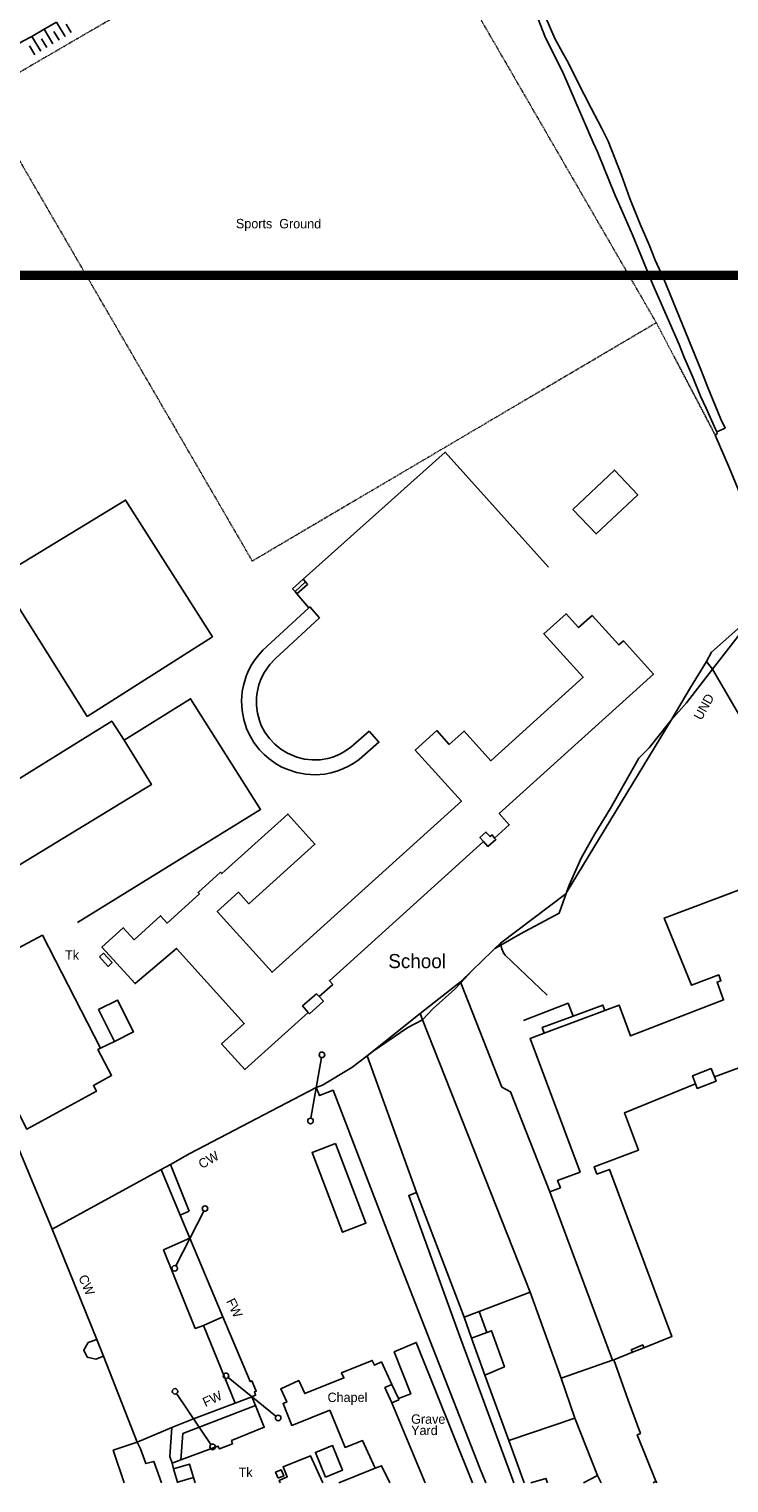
# Model space of a CAD drawing. Header units: metres. Extents: x 611948 to 1225781, y 656699 to 1316021.
# Tile 90 of 169: x 612916 to 613065, y 658843 to 659152. Entities that reach past the tile are written whole.
import ezdxf

# ---------------------------------------------------------------- set-up
doc = ezdxf.new("R2010")
doc.units = ezdxf.units.M
doc.linetypes.add('4696-07$0$PECK', pattern=[0.2, 0.1, -0.1])
for name, color, linetype in [('- EXTENT OF LiDAR SURVEY', 1, 'Continuous'), ('4696-07$0$BDY_LEFT', 253, 'Continuous'), ('4696-07$0$BDY_RIGHT', 253, 'Continuous'), ('4696-07$0$BDY_SYM', 253, 'Continuous'), ('4696-07$0$BLD_INN_W', 253, 'Continuous'), ('4696-07$0$BLD_OTL_P', 253, 'Continuous'), ('4696-07$0$BLD_OTL_S', 253, 'Continuous'), ('4696-07$0$GEN_LIN_D', 253, 'Continuous'), ('4696-07$0$GEN_PCK_D', 253, '4696-07$0$PECK'), ('4696-07$0$GL_HS_OTL', 253, 'Continuous'), ('4696-07$0$MNR_LN_DT', 253, 'Continuous'), ('4696-07$0$OTHER_SYM', 253, 'Continuous'), ('4696-07$0$TEXT', 253, 'Continuous'), ('4696-07$0$TOWNLAND', 253, 'Continuous'), ('4696-07$0$WATER_FTR', 253, 'Continuous')]:
    doc.layers.add(name, color=color, linetype=linetype)
doc.styles.add('4696-07$0$STANDARD', font='txt')

# ---------------------------------------------------------------- blocks, each defined once
blk = doc.blocks.new('4696-07$0$43', base_point=(147.36021, 308.857352))
blk.add_line((153.849537, 308.848253), (140.769785, 308.848253))
for centre in [(140.180307, 308.837153), (154.439015, 308.859353)]:
    blk.add_circle(centre, 0.589583)
blk = doc.blocks.new('4696-07')
at = {"layer": '4696-07$0$BDY_LEFT', "flags": 128}
for points in [[(612950.198, 658895.172), (612957.216, 658878.422)], [(612957.216, 658878.422), (612963.041, 658864.661), (612963.403, 658864.831), (612964.314, 658862.669), (612963.906, 658862.476), (612964.172, 658861.772), (612963.375, 658861.444)]]:
    blk.add_lwpolyline(points, dxfattribs=at)
at = {"layer": '4696-07$0$BDY_RIGHT', "flags": 128}
for points in [[(612959.849, 658860.106), (612950.982, 658856.732)], [(612963.375, 658861.444), (612959.849, 658860.106)]]:
    blk.add_lwpolyline(points, dxfattribs=at)
at = {"layer": '4696-07$0$BLD_INN_W', "flags": 128}
for points in [[(613012.679, 658979.561), (613011.915, 658980.44), (613013.173, 658981.573), (613014.073, 658980.603), (613014.477, 658980.949), (613015.037, 658980.306)], [(612975.377, 658943.221), (612974.183, 658944.596), (612977.097, 658947.127), (612977.695, 658946.572)], [(613025.597, 658938.811), (613038.482, 658943.621)], [(613057.778, 658927.986), (613057.138, 658929.725), (613061.102, 658931.266), (613061.8, 658929.488)], [(612953.073, 658876.618), (612957.216, 658878.422)], [(613044.345, 658870.901), (613044.101, 658871.458), (613046.558, 658872.461), (613046.796, 658871.884)], [(612993.177, 658860.125), (612991.701, 658863.402), (612993.163, 658864.034)], [(612963.375, 658861.444), (612959.849, 658860.106)], [(612964.155, 658859.591), (612948.714, 658853.667), (612948.273, 658848.022)], [(612989.64, 658846.284), (612990.973, 658846.791), (612992.747, 658843.119)], [(612947.523, 658843.267), (612950.942, 658844.273)]]:
    blk.add_lwpolyline(points, dxfattribs=at)
at = {"layer": '4696-07$0$BLD_OTL_P', "flags": 128}
for points in [[(612988.327, 659003.057), (612984.431, 658999.621), (612983.074, 658998.677), (612982.105, 658998.152), (612980.573, 658997.53), (612979.511, 658997.232), (612977.88, 658996.964), (612976.227, 658996.916), (612974.583, 658997.089), (612972.977, 658997.479), (612970.943, 658998.325), (612969.533, 658999.189), (612968.252, 659000.234), (612967.121, 659001.439), (612966.16, 659002.785), (612965.388, 659004.247), (612964.984, 659005.273), (612964.553, 659006.869), (612964.339, 659008.508), (612964.345, 659010.161), (612964.472, 659011.256), (612964.843, 659012.867), (612965.208, 659013.908), (612965.926, 659015.397), (612967.179, 659017.209), (612968.319, 659018.406), (612977.791, 659027.109)], [(613012.679, 658979.561), (613013.619, 658978.508), (613015.294, 658980.021), (613015.037, 658980.306)], [(612930.939, 658955.006), (612932.783, 658953.002), (612933.646, 658953.795), (612931.801, 658955.799), (612930.939, 658955.006)], [(612975.377, 658943.221), (612975.646, 658942.924), (612978.589, 658945.583), (612977.695, 658946.572)], [(613031.747, 658942.431), (613038.048, 658944.783), (613038.482, 658943.621)], [(613025.597, 658938.811), (613025.163, 658939.973), (613031.747, 658942.431)], [(613061.8, 658929.488), (613062.149, 658928.552), (613058.128, 658927.05), (613057.778, 658927.986)], [(612946.092, 658910.873), (612950.017, 658900.911)], [(613019.123, 658843.118), (613007.323, 658875.029), (612996.773, 658904.244), (612998.427, 658904.881)], [(613046.796, 658871.884), (613044.345, 658870.901)], [(612946.7, 658846.089), (612950.117, 658847.078), (612950.942, 658844.273)], [(612950.942, 658844.273), (612951.282, 658843.119)]]:
    blk.add_lwpolyline(points, dxfattribs=at)
at = {"layer": '4696-07$0$BLD_OTL_S', "flags": 128}
for points in [[(613031.697, 659050.214), (613040.563, 659058.563), (613045.487, 659053.332), (613036.621, 659044.985), (613031.697, 659050.214)], [(613015.037, 658980.306), (613018.156, 658983.124), (613016.002, 658985.51), (613048.825, 659015.162), (613042.424, 659022.246), (613041.455, 659021.371), (613035.768, 659027.667), (613032.884, 659025.063), (613030.218, 659028.014), (613025.484, 659023.737), (613033.838, 659014.489), (613014.201, 658996.749), (613008.513, 659003.046), (613005.381, 659000.216), (613002.715, 659003.168), (612998.127, 658999.024), (613007.965, 658988.134), (612967.68, 658951.741), (612956.01, 658964.659), (612960.558, 658968.768), (612962.76, 658966.33), (612976.777, 658978.993), (612970.999, 658985.39), (612956.982, 658972.727), (612956.702, 658973.036), (612951.92, 658968.716), (612952.2, 658968.406), (612945.341, 658962.211), (612943.942, 658963.76), (612938.308, 658958.67), (612936.01, 658961.212), (612931.477, 658957.117), (612938.513, 658949.33), (612947.347, 658956.833), (612961.768, 658940.869), (612956.943, 658936.51), (612961.889, 658931.036), (612975.377, 658943.221)], [(612975.477, 659029.235), (612965.731, 659020.281), (612964.826, 659019.297), (612964.009, 659018.238), (612963.285, 659017.114), (612962.662, 659015.931), (612962.142, 659014.698), (612961.567, 659012.778), (612961.322, 659011.463), (612961.17, 659009.464), (612961.277, 659007.462), (612961.641, 659005.49), (612962.256, 659003.581), (612962.801, 659002.36), (612963.81, 659000.627), (612965.033, 658999.039), (612965.959, 658998.073), (612966.963, 658997.191), (612968.604, 658996.038), (612969.774, 658995.391), (612970.995, 658994.847), (612972.904, 658994.232), (612974.876, 658993.869), (612976.878, 658993.763), (612978.877, 658993.916), (612980.192, 658994.161), (612981.481, 658994.518), (612982.734, 658994.985), (612983.942, 658995.557), (612985.097, 658996.232), (612986.189, 658997.003), (612990.4, 659000.691), (612988.327, 659003.057)], [(612975.477, 659029.235), (612975.718, 659029.474), (612977.791, 659027.109)], [(612977.695, 658946.572), (612980.578, 658949.176), (612979.888, 658949.938), (613012.679, 658979.561)], [(613038.482, 658943.621), (613041.509, 658944.75), (613043.958, 658938.191), (613063.763, 658945.857), (613062.351, 658949.643), (613063.187, 658949.956), (613062.735, 658951.167), (613056.9, 658948.989), (613051.123, 658963.284), (613068.078, 658969.614)], [(613068.887, 658932.133), (613061.8, 658929.488)], [(612931.197, 658935.584), (612930.627, 658935.302), (612933.54, 658929.787), (612929.668, 658927.682), (612930.306, 658926.438), (612915.475, 658918.374), (612910.833, 658927.505), (612900.076, 658921.75), (612888.861, 658943.68), (612918.823, 658959.604), (612931.197, 658935.584)], [(612934.115, 658937.03), (612938.179, 658939.043), (612934.819, 658945.828), (612930.754, 658943.816), (612934.115, 658937.03)], [(613026.768, 658905.055), (613029.011, 658905.892), (613028.427, 658907.455), (613033.195, 658909.235), (613022.575, 658937.683), (613025.597, 658938.811)], [(613057.778, 658927.986), (613042.637, 658921.829), (613045.608, 658913.869), (613036.216, 658910.363), (613036.8, 658908.799), (613039.476, 658909.799), (613052.74, 658874.267), (613046.796, 658871.884)], [(612946.092, 658910.873), (612944.082, 658909.771)], [(612944.082, 658909.771), (612948.126, 658900.071)], [(612998.427, 658904.881), (613008.527, 658878.382)], [(613040.143, 658869.225), (613026.768, 658905.055)], [(612950.017, 658900.911), (612948.126, 658900.071)], [(612953.073, 658876.618), (612951.34, 658876.001), (612944.602, 658892.693), (612950.198, 658895.172)], [(612950.198, 658895.172), (612957.216, 658878.422)], [(612957.216, 658878.422), (612963.041, 658864.661), (612963.403, 658864.831), (612964.314, 658862.669), (612963.906, 658862.476), (612964.172, 658861.772), (612963.375, 658861.444)], [(613008.527, 658878.382), (613010.074, 658873.938)], [(612959.849, 658860.106), (612953.073, 658876.618)], [(612931.818, 658870.054), (612930.204, 658869.436), (612928.337, 658869.893), (612927.624, 658871.33), (612928.547, 658872.979), (612930.36, 658873.639)], [(612931.818, 658870.054), (612930.36, 658873.639)], [(613010.074, 658873.938), (613012.957, 658866.065)], [(612993.163, 658864.034), (612990.928, 658868.865), (612989.445, 658868.178), (612988.986, 658869.17), (612982.475, 658866.542), (612982.969, 658865.474), (612974.621, 658862.13), (612973.345, 658864.888), (612969.525, 658863.12), (612970.802, 658860.363), (612970, 658859.992), (612971.861, 658855.351), (612979.929, 658858.597), (612983.193, 658850.67), (612986.938, 658852.122), (612989.64, 658846.284)], [(613040.406, 658869.323), (613040.143, 658869.225)], [(613044.345, 658870.901), (613040.406, 658869.323)], [(613012.957, 658866.065), (613018.025, 658852.176)], [(612994.541, 658861.055), (612993.163, 658864.034)], [(612959.849, 658860.106), (612950.982, 658856.732)], [(612964.155, 658859.591), (612963.375, 658861.444)], [(612993.177, 658860.125), (612994.651, 658860.818), (612994.541, 658861.055)], [(613000.28, 658843.118), (612993.177, 658860.125)], [(612946.321, 658854.903), (612950.982, 658856.732)], [(612948.273, 658848.022), (612956.165, 658850.945), (612956.471, 658850.368), (612959.26, 658851.418), (612959.052, 658852.176), (612966.025, 658854.95), (612964.155, 658859.591)], [(612946.4, 658847.322), (612945.905, 658848.756), (612946.321, 658854.903)], [(612936.238, 658843.119), (612933.871, 658850.071), (612938.951, 658851.765)], [(612938.951, 658851.765), (612939.706, 658850.372), (612940.81, 658847.224), (612942.49, 658847.702), (612944.156, 658843.119)], [(612979.027, 658844.364), (612976.884, 658849.601), (612980.526, 658851.092), (612982.669, 658845.855), (612979.027, 658844.364)], [(613018.025, 658852.176), (613021.34, 658843.118)], [(612948.273, 658848.022), (612946.4, 658847.322)], [(612978.473, 658843.119), (612975.87, 658848.852), (612970.006, 658846.51), (612970.899, 658844.399), (612969.196, 658843.646), (612969.402, 658843.119)], [(612947.523, 658843.267), (612946.7, 658846.089)], [(612968.959, 658844.119), (612968.435, 658845.419), (612969.641, 658845.905), (612970.164, 658844.605), (612968.959, 658844.119)], [(612989.64, 658846.284), (612981.914, 658843.119)], [(613033.973, 658843.118), (613036.928, 658844.693)], [(613037.7, 658843.118), (613036.928, 658844.693)], [(612947.566, 658843.119), (612947.523, 658843.267)], [(613022.758, 658843.118), (613025.937, 658844.092), (613026.306, 658843.118)], [(613048.747, 658843.118), (613049.304, 658843.509)], [(613049.304, 658843.509), (613049.577, 658843.118)]]:
    blk.add_lwpolyline(points, dxfattribs=at)
at = {"layer": '4696-07$0$GEN_LIN_D', "flags": 128}
for points in [[(613012.575, 659181.971), (613017.686, 659169.583), (613018.182, 659168.087), (613019.284, 659165.958), (613021.434, 659161.279), (613024.348, 659154.329), (613025.725, 659150.843), (613029.65, 659142.842), (613035.985, 659128.225), (613036.927, 659126.235), (613040.664, 659117.012), (613041.421, 659115.42), (613044.353, 659108.63), (613048.725, 659098.053), (613054.261, 659085.289), (613055.268, 659082.738), (613057.235, 659078.318), (613058.818, 659074.294), (613060.064, 659071.767), (613061.992, 659067.246), (613062.298, 659066.709)], [(612919.174, 659152.339), (612921.804, 659153.862)], [(612903.475, 659143.19), (612914.631, 659149.814), (612916.569, 659150.812)], [(612916.569, 659150.812), (612919.174, 659152.339)], [(613061.985, 659066.005), (613062.362, 659066.29), (613062.298, 659066.709)], [(613072.187, 659041.617), (613064.958, 659059.115), (613061.985, 659066.005)], [(612974.274, 659035.338), (613004.471, 659062.379), (613026.465, 659037.896)], [(612928.326, 659006.126), (612954.993, 659023.131), (612936.503, 659052.202), (612909.609, 659035.836), (612928.326, 659006.126)], [(612972.554, 659032.736), (612972.048, 659033.344), (612974.274, 659035.338)], [(612972.554, 659032.736), (612974.772, 659034.777)], [(612972.973, 659032.236), (612975.231, 659034.256), (612974.772, 659034.777)], [(612974.772, 659034.777), (612974.274, 659035.338)], [(612972.973, 659032.236), (612972.554, 659032.736)], [(612975.477, 659029.235), (612972.973, 659032.236)], [(613068.604, 659026.405), (613061.171, 659019.827), (613060.091, 659017.854)], [(613060.091, 659017.854), (613056.709, 659012.318), (613052.602, 659005.345)], [(613060.091, 659017.854), (613061.383, 659016.19)], [(613061.383, 659016.19), (613068.437, 659004.179), (613073.389, 658995.51), (613080.934, 658981.886), (613084.28, 658975.68)], [(612926.303, 658962.33), (612965.222, 658986.391), (612950.351, 659009.919), (612936.169, 659001.086)], [(612936.169, 659001.086), (612933.557, 659005.182), (612903.964, 658986.786), (612912.066, 658973.489)], [(613052.602, 659005.345), (613030.309, 658968.704)], [(612936.169, 659001.086), (612941.999, 658991.673), (612912.066, 658973.489)], [(613030.309, 658968.704), (613030.145, 658968.429), (613016.273, 658957.901)], [(613014.602, 658956.293), (613010.21, 658952.069)], [(613016.273, 658957.901), (613015.104, 658956.769)], [(613016.273, 658957.901), (613016.37, 658957.51)], [(613016.37, 658957.51), (613016.565, 658956.724), (613016.914, 658955.907), (613017.259, 658955.391), (613026.231, 658946.863)], [(613007.737, 658949.689), (612999.166, 658942.958)], [(613010.21, 658952.069), (613007.737, 658949.689)], [(613007.737, 658949.689), (613007.811, 658949.502)], [(613007.811, 658949.502), (613016.534, 658927.317), (613018.425, 658926.336), (613026.768, 658905.055)], [(613031.747, 658942.431), (613030.65, 658945.149), (613021.166, 658941.509)], [(612999.166, 658942.958), (612987.9, 658933.961)], [(612999.166, 658942.958), (612999.684, 658941.644)], [(612999.684, 658941.644), (613022.594, 658883.732)], [(612931.197, 658935.584), (612934.115, 658937.03)], [(612987.9, 658933.961), (612998.427, 658904.881)], [(612977.066, 658927.202), (612950.148, 658913.195), (612946.092, 658910.873)], [(612977.066, 658927.202), (612977.784, 658925.529), (612980.654, 658926.639), (612994.576, 658890.478), (613011.846, 658846.25), (613013.181, 658843.118)], [(612911.409, 658919.93), (612920.871, 658897.084)], [(612944.082, 658909.771), (612920.871, 658897.084)], [(612948.126, 658900.071), (612950.198, 658895.172)], [(612920.871, 658897.084), (612930.36, 658873.639)], [(613011.756, 658879.557), (613022.594, 658883.732)], [(613022.594, 658883.732), (613029.168, 658865.397)], [(613008.527, 658878.382), (613011.756, 658879.557)], [(613011.756, 658879.557), (613013.402, 658875.113)], [(613013.402, 658875.113), (613014.359, 658875.482), (613017.1, 658867.85), (613012.957, 658866.065)], [(613010.287, 658843.118), (612998.342, 658872.994), (612993.682, 658871.004), (612997.196, 658862.099), (612994.541, 658861.055)], [(613013.402, 658875.113), (613010.074, 658873.938)], [(612931.818, 658870.054), (612938.951, 658851.765)], [(613029.168, 658865.397), (613040.143, 658869.225)], [(613040.406, 658869.323), (613043.441, 658860.746), (613046.056, 658853.631), (613045.378, 658853.324), (613049.304, 658843.509)], [(613029.168, 658865.397), (613032.078, 658856.925)], [(613018.025, 658852.176), (613032.078, 658856.925)], [(613032.078, 658856.925), (613036.928, 658844.693)], [(612938.951, 658851.765), (612946.321, 658854.903)], [(612946.4, 658847.322), (612946.7, 658846.089)]]:
    blk.add_lwpolyline(points, dxfattribs=at)
at = {"layer": '4696-07$0$GEN_PCK_D', "flags": 128}
for points in [[(612905.928, 659138.54), (612992.239, 659188.699), (613049.431, 659089.919)], [(612907.562, 659135.396), (612963.465, 659039.223), (613049.431, 659089.919)], [(613049.431, 659089.919), (613061.985, 659066.005)]]:
    blk.add_lwpolyline(points, dxfattribs=at)
at = {"layer": '4696-07$0$GL_HS_OTL', "flags": 128}
blk.add_lwpolyline([(612981.193, 658915.321), (612987.635, 658898.358), (612982.63, 658896.456), (612976.187, 658913.42), (612981.193, 658915.321)], dxfattribs=at)
at = {"layer": '4696-07$0$MNR_LN_DT', "flags": 128}
for points in [[(612923.649, 659150.834), (612921.804, 659153.862)], [(612918.462, 659147.672), (612916.569, 659150.812)], [(612921.057, 659149.251), (612919.174, 659152.339)], [(612922.353, 659150.043), (612921.231, 659151.882)], [(612924.945, 659151.626), (612923.862, 659153.412)], [(612917.166, 659146.882), (612916.03, 659148.782)], [(612919.76, 659148.461), (612918.623, 659150.327)]]:
    blk.add_lwpolyline(points, dxfattribs=at)
at = {"layer": '4696-07$0$OTHER_SYM', "flags": 128}
for points in [[(612911.409, 658919.93), (612920.871, 658897.084)], [(612920.871, 658897.084), (612930.36, 658873.639)], [(612931.818, 658870.054), (612930.36, 658873.639)], [(613010.287, 658843.118), (612998.342, 658872.994), (612993.682, 658871.004), (612997.196, 658862.099), (612994.541, 658861.055)], [(612931.818, 658870.054), (612938.951, 658851.765)], [(612993.177, 658860.125), (612994.651, 658860.818), (612994.541, 658861.055)], [(613000.28, 658843.118), (612993.177, 658860.125)], [(612936.238, 658843.119), (612933.871, 658850.071), (612938.951, 658851.765)]]:
    blk.add_lwpolyline(points, dxfattribs=at)
at = {"layer": '4696-07$0$TOWNLAND', "flags": 128}
for points in [[(613068.604, 659026.405), (613066.836, 659023.227), (613061.383, 659016.19)], [(613061.383, 659016.19), (613055.843, 659009.068), (613052.602, 659005.345)], [(613052.602, 659005.345), (613051.712, 659004.323), (613047.902, 658999.482), (613045.744, 658997.32), (613039.597, 658986.512), (613036.331, 658981.197), (613033.445, 658976.026), (613030.866, 658970.277), (613030.309, 658968.704)], [(613030.309, 658968.704), (613028.748, 658964.293), (613020.532, 658959.946), (613016.37, 658957.51)], [(613014.602, 658956.293), (613010.21, 658952.069)], [(613015.104, 658956.769), (613014.602, 658956.293)], [(613016.37, 658957.51), (613015.104, 658956.769)], [(613007.811, 658949.502), (613006.533, 658948.137), (613001.976, 658944.008), (612999.684, 658941.644)], [(613010.21, 658952.069), (613007.811, 658949.502)], [(612999.684, 658941.644), (612996.596, 658940.03), (612989.208, 658934.972), (612987.9, 658933.961)], [(612987.9, 658933.961), (612984.664, 658931.462), (612978.382, 658927.716), (612977.066, 658927.202)], [(612977.066, 658927.202), (612950.148, 658913.195), (612946.092, 658910.873)], [(612911.409, 658919.93), (612920.871, 658897.084)], [(612946.092, 658910.873), (612944.082, 658909.771)], [(612944.082, 658909.771), (612948.126, 658900.071)], [(612948.126, 658900.071), (612950.198, 658895.172)], [(612920.871, 658897.084), (612930.36, 658873.639)], [(612950.198, 658895.172), (612957.216, 658878.422)], [(612957.216, 658878.422), (612963.041, 658864.661), (612963.403, 658864.831), (612964.314, 658862.669), (612963.906, 658862.476), (612964.172, 658861.772), (612963.375, 658861.444)], [(612931.818, 658870.054), (612930.36, 658873.639)], [(612931.818, 658870.054), (612938.951, 658851.765)], [(612959.849, 658860.106), (612950.982, 658856.732)], [(612963.375, 658861.444), (612959.849, 658860.106)], [(612946.321, 658854.903), (612950.982, 658856.732)], [(612938.951, 658851.765), (612946.321, 658854.903)]]:
    blk.add_lwpolyline(points, dxfattribs=at)
at = {"layer": '4696-07$0$WATER_FTR', "flags": 128}
for points in [[(613062.298, 659066.709), (613064.07, 659067.508), (613063.19, 659069.399), (613060.398, 659076.131), (613059.062, 659079.578), (613050.931, 659099.377), (613049.211, 659103.199), (613047.936, 659106.486), (613045.99, 659110.867), (613043.812, 659116.345), (613042.019, 659121.267), (613039.182, 659128.559), (613037.874, 659131.206), (613035.548, 659135.543), (613032.628, 659141.253), (613030.665, 659145.233), (613029.442, 659147.361), (613027.851, 659150.385), (613020.961, 659166.356)], [(613012.575, 659181.971), (613017.686, 659169.583), (613018.182, 659168.087), (613019.284, 659165.958), (613021.434, 659161.279), (613024.348, 659154.329), (613025.725, 659150.843), (613029.65, 659142.842), (613035.985, 659128.225), (613036.927, 659126.235), (613040.664, 659117.012), (613041.421, 659115.42), (613044.353, 659108.63), (613048.725, 659098.053), (613054.261, 659085.289), (613055.268, 659082.738), (613057.235, 659078.318), (613058.818, 659074.294), (613060.064, 659071.767), (613061.992, 659067.246), (613062.298, 659066.709)]]:
    blk.add_lwpolyline(points, dxfattribs=at)
at = {"layer": '4696-07$0$BDY_SYM'}
for p, rotation in [((612977.066, 658927.202), 80.14300000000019), ((612950.198, 658895.172), 63.04700000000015), ((612963.375, 658861.444), 141.0070000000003), ((612950.982, 658856.732), 123.9690000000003)]:
    blk.add_blockref('4696-07$0$43', p, dxfattribs=dict(at, rotation=rotation))
at = {"layer": '4696-07$0$TOWNLAND'}
for p, rotation in [((612977.066, 658927.202), 80.14300000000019), ((612950.198, 658895.172), 63.04700000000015), ((612963.375, 658861.444), 141.0070000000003), ((612950.982, 658856.732), 123.9690000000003)]:
    blk.add_blockref('4696-07$0$43', p, dxfattribs=dict(at, rotation=rotation))
at = {"layer": '4696-07$0$BLD_OTL_S', "style": '4696-07$0$STANDARD'}
for s, height, p in [('School', 3, (612992.403, 658952.629)), ('Chapel', 2, (612979.471, 658860.333))]:
    blk.add_text(s, height=height, rotation=-0.1, dxfattribs=at).set_placement(p)
at = {"layer": '4696-07$0$OTHER_SYM', "style": '4696-07$0$STANDARD'}
for s, p in [('Grave', (612997.263, 658855.709)), ('Yard', (612997.263, 658853.309))]:
    blk.add_text(s, height=2, rotation=-0.1, dxfattribs=at).set_placement(p)
at = {"layer": '4696-07$0$TEXT', "style": '4696-07$0$STANDARD'}
for s, p in [('Sports  Ground', (612959.98, 659110.002)), ('Tk', (612923.629, 658954.426)), ('Tk', (612960.554, 658844.39))]:
    blk.add_text(s, height=2, rotation=-0.1, dxfattribs=at).set_placement(p)
at = {"layer": '4696-07$0$TOWNLAND', "style": '4696-07$0$STANDARD'}
for s, rotation, p in [('UND', 60.90001, (613059.025, 659005.201)), ('CW', 30.30001, (612952.744, 658909.862)), ('CW', -66.20001, (612926.4, 658886.86)), ('FW', -64.20001, (612957.86, 658881.79)), ('FW', 25.30001, (612953.496, 658859.219))]:
    blk.add_text(s, height=2, rotation=rotation, dxfattribs=at).set_placement(p)
blk = doc.blocks.new('OS Mapping')
blk.add_blockref('4696-07', (0, 0))

msp = doc.modelspace()

# ---------------------------------------------------------------- linework, layer by layer
at = {"layer": '- EXTENT OF LiDAR SURVEY', "const_width": 2}
msp.add_lwpolyline([(613700, 659100), (613700, 656700), (612500, 656700), (612500, 659100)], close=True, dxfattribs=at)

# ---------------------------------------------------------------- block references
msp.add_blockref('OS Mapping', (0, 0))

doc.saveas('drawing.dxf')
